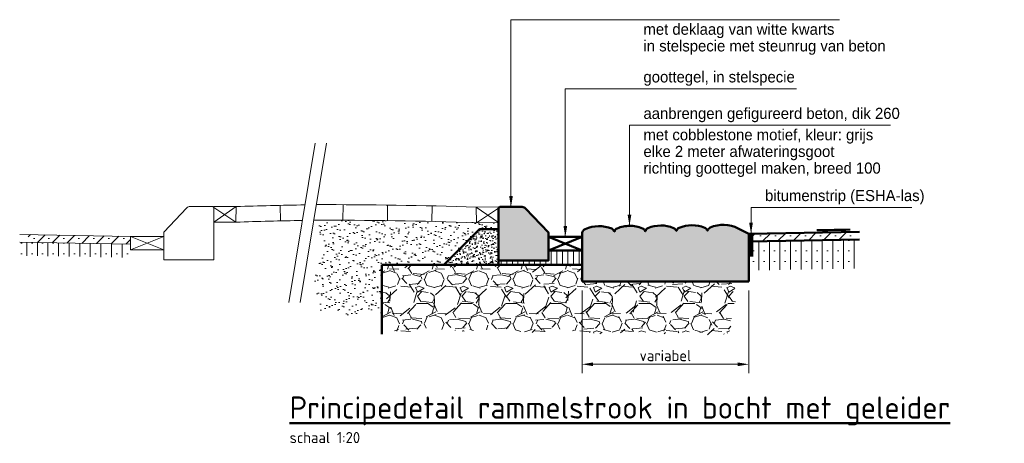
# Model space of a CAD drawing. Header units: metres. Extents: x -699 to 2316, y -1199 to 781.
# Tile 181 of 256: x -1.46 to 2.96, y -50.34 to -48.43. Entities that reach past the tile are written whole.
import ezdxf

# ---------------------------------------------------------------- set-up
doc = ezdxf.new("R2010")
doc.units = ezdxf.units.M
doc.header["$PDMODE"] = 1
doc.linetypes.add('XX-CENTER', pattern=[8, 5, -1, 1, -1])
for name, color, linetype, lineweight in [('N-WE-VH-KANTVERHARDING-GD', 210, 'Continuous', 50), ('X-XX-AL-A-GS', 253, 'Continuous', 18), ('X-XX-AL-A-ZW', 8, 'Continuous', 18), ('X-XX-AL-M', 7, 'Continuous', 18), ('X-XX-AL-T25', 7, 'Continuous', 25), ('X-XX-AL-T50', 130, 'Continuous', 50), ('X-XX-AL-VERWIJZING_DOORSNEDE-G', 7, 'XX-CENTER', 18)]:
    doc.layers.add(name, color=color, linetype=linetype, lineweight=lineweight)
doc.styles.add('NLCS-ISO', font='NLCS-ISO.ttf')
doc.styles.add('NLCS-ISO-M20-T25', font='NLCS-ISO.ttf', dxfattribs={"height": 0.05})
doc.styles.add('rtw_iso', font='iso-rtw.shx')
doc.dimstyles.new('NLCS-M20-T25-PIJL_A_L2_H1', dxfattribs={"dimscale": 0.02, "dimtxt": 2.5, "dimasz": 2.5, "dimexe": 2, "dimexo": 2, "dimgap": 0.7, "dimtad": 1, "dimzin": 0, "dimdsep": 46, "dimtxsty": 'NLCS-ISO-M20-T25', "dimcen": 0, "dimdle": 2, "dimclrd": 256, "dimclre": 256, "dimclrt": 256, "dimadec": 1, "dimazin": 0, "dimtfac": 1, "dimtdec": 3, "dimtofl": 0, "dimtmove": 0, "dimatfit": 3, "dimfxl": 2, "dimtfillclr": 256, "dimtolj": 1, "dimtzin": 0, "dimlwd": -1, "dimlwe": -1, "dimarcsym": 0})

# ---------------------------------------------------------------- blocks, each defined once
blk = doc.blocks.new('115-225X240')
blk.add_lwpolyline([(-0.2199999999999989, 0.1150000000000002), (-0.2249999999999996, 0.1100000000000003), (-0.2250000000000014, -0.125), (0, -0.125), (0, 0), (-0.1040929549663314, 0.1088244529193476, 0.2046932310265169), (-0.1185457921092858, 0.1150000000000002)], format="xyb", close=True)
blk = doc.blocks.new('RTW-L_ARR')
at = {"color": 0, "linetype": 'ByBlock', "lineweight": 18}
blk.add_solid([(-1, 0.1666666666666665), (-1, -0.1666666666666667), (0, 0)], dxfattribs=at)
blk = doc.blocks.new('*D971')
at = {"layer": 'Defpoints', "color": 0, "transparency": 16777216}
for p in [(1.065397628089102, -49.60947688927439), (1.81524767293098, -49.60947688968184), (1.81524767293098, -49.98175691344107)]:
    blk.add_point(p, dxfattribs=at)
at = {"layer": 'X-XX-AL-M', "transparency": 16777216}
for p, q in [((1.065397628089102, -49.64947688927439), (1.065397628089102, -50.02175691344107)), ((1.81524767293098, -49.64947688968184), (1.81524767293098, -50.02175691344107)), ((1.115397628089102, -49.98175691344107), (1.76524767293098, -49.98175691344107))]:
    blk.add_line(p, q, dxfattribs=at)
for points in [[(1.115397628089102, -49.97342358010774), (1.115397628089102, -49.99009024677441), (1.065397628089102, -49.98175691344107)], [(1.76524767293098, -49.97342358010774), (1.76524767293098, -49.99009024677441), (1.81524767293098, -49.98175691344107)]]:
    blk.add_solid(points, dxfattribs=at)
at = {"layer": 'X-XX-AL-M', "transparency": 16777216, "insert": (1.440322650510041, -49.94275691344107), "char_height": 0.05, "attachment_point": 5, "style": 'NLCS-ISO-M20-T25'}
blk.add_mtext('\\A1;variabel', dxfattribs=at)

msp = doc.modelspace()

# ---------------------------------------------------------------- hatches: boundary and pattern name
at = {"layer": 'X-XX-AL-A-GS'}
for points in [[(0.8113046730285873, -49.28030903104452, 0.2046932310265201), (0.7968518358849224, -49.27413348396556), (0.6953976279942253, -49.27413348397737), (0.6903976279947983, -49.27913348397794), (0.69039762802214, -49.51413348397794), (0.9153976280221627, -49.51413348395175), (0.9153976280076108, -49.38913348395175)], [(1.81524767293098, -49.49949517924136), (1.815247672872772, -49.42950221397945), (1.81524767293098, -49.39450713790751), (1.76723799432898, -49.37050229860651, 0.2190890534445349), (1.64187069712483, -49.36645339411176, 0.2320964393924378), (1.630311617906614, -49.37975014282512, -0.7500202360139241), (1.628712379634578, -49.37978898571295, 0.221583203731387), (1.617266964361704, -49.3673587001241, 0.1999999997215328), (1.50188340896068, -49.36785326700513, 0.2320964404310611), (1.490324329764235, -49.3811500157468, -0.7500202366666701), (1.488725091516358, -49.38118885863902, 0.2215832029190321), (1.477279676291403, -49.3687585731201, 0.2000000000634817), (1.361896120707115, -49.36925313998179, 0.2320964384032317), (1.350337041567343, -49.38254988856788, -0.7500202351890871), (1.348737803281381, -49.3825887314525, 0.2215832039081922), (1.337292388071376, -49.3701584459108, 0.1012917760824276), (1.278201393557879, -49.35887923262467, 0.09410158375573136), (1.223482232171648, -49.37062385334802, 0.2320964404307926), (1.21192315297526, -49.38392060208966, -0.7500202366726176), (1.210323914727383, -49.3839594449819, 0.2215832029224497), (1.1988784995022, -49.37152915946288, 0.2063882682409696), (1.080121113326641, -49.37349550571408, 0.294925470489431), (1.065397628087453, -49.39628570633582), (1.065397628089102, -49.60947688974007), (1.81524767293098, -49.60947688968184), (1.815247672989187, -49.5744867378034)]]:
    msp.add_hatch(color=254, dxfattribs=at).paths.add_polyline_path(points)
h = msp.add_hatch(dxfattribs=at)
h.set_pattern_fill('VD-SMAB', color=256, scale=0.5079999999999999, angle=-14.90447471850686, style=0, pattern_type=2)
h.set_pattern_definition([(45.00000000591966, (236.5560885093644, 206.6220568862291), (-0.03367596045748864, 0.03367596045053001), []), (45.00000000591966, (236.5897644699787, 206.6220568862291), (-0.03367596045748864, 0.03367596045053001), [0, -0.04762499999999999])])
h.paths.add_polyline_path([(-1.424657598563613, -49.39828888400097), (-0.964993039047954, -49.40680773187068), (-0.9649930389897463, -49.44180280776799), (-1.424657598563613, -49.43328395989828)])
h = msp.add_hatch(dxfattribs=at)
h.set_pattern_fill('VD-SMAB', color=256, scale=0.5079999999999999, angle=-14.90447471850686, style=0, pattern_type=2)
h.set_pattern_definition([(45.00000000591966, (234.7034774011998, 206.6343574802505), (-0.03367596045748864, 0.03367596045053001), []), (45.00000000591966, (234.7371533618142, 206.6343574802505), (-0.03367596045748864, 0.03367596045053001), [0, -0.04762499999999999])])
h.paths.add_polyline_path([(2.274912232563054, -49.38598828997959), (1.815247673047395, -49.3945071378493), (1.815247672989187, -49.42950221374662), (2.274912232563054, -49.42098336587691)])
h = msp.add_hatch(dxfattribs=at)
h.set_pattern_fill('VD-STAB', color=256, scale=0.5079999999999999, angle=30.09552528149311, style=0, pattern_type=2)
h.set_pattern_definition([(90, (1.759985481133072, -50.07974239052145), (-0.04762499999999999, -1.550475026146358e-12), []), (90, (1.783797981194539, -50.05592989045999), (-0.04762499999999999, -1.550475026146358e-12), [0, -0.04762499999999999])])
h.paths.add_polyline_path([(-1.456385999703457, -49.43269594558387), (-0.9649930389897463, -49.44180280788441), (-0.9649930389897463, -49.50680280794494), (-1.456385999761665, -49.4976959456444)])
h.paths.add_polyline_path([(-1.456385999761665, -49.4976959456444), (-0.9649930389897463, -49.50680280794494), (-0.9649930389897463, -49.51179577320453), (-0.964993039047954, -49.50180280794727), (-1.456385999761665, -49.49269594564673)])
h = msp.add_hatch(dxfattribs=at)
h.set_pattern_fill('VD-STAB', color=256, scale=0.5079999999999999, angle=30.09552528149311, style=0, pattern_type=2)
h.set_pattern_definition([(90, (-0.09262562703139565, -50.06744179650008), (-0.04762499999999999, -1.550475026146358e-12), []), (90, (-0.06881312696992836, -50.04362929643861), (-0.04762499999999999, -1.550475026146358e-12), [0, -0.04762499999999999])])
h.paths.add_polyline_path([(2.306640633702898, -49.42039535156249), (1.815247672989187, -49.42950221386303), (1.815247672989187, -49.49450221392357), (2.306640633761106, -49.48539535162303)])
h.paths.add_polyline_path([(2.306640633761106, -49.48539535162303), (1.815247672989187, -49.49450221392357), (1.815247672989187, -49.49949517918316), (1.815247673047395, -49.5595022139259), (2.306640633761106, -49.55039535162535)])
at = {"layer": 'X-XX-AL-A-ZW', "lineweight": 5}
h = msp.add_hatch(dxfattribs=at)
h.set_pattern_fill('AR-SAND', color=251, scale=0.0009999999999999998, angle=5.91965473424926e-09, style=0)
h.set_pattern_definition([(52.40447472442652, (-0.5751461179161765, -50.7064062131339), (-0.0141343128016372, 0.04688320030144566), [0, -0.038608, 0, -0.04318, 0, -0.04127499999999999]), (22.40447472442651, (-0.5751461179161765, -50.7064062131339), (0.02500261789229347, 0.08083293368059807), [0, -0.02082799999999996, 0, -0.03479799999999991, 0, -0.01333499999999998]), (342.4044747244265, (-0.6053370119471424, -50.71444191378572), (0.07640105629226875, 0.02048386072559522), [0, -0.0127, 0, -0.04572, 0, -0.05969]), (332.4044747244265, (-0.6053370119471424, -50.71444191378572), (0.06805280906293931, 0.04118221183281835), [0, -0.006349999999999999, 0, -0.029972, 0, -0.03428999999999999])])
h.paths.add_polyline_path([(0.6043195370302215, -49.37413348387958), (0.6903976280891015, -49.37413348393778), (0.6903976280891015, -49.34413348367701), (0.5906103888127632, -49.34468797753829, 0.008525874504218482), (-0.1263220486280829, -49.33361138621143), (-0.1002050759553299, -49.47627348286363), (-0.1382051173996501, -49.59397304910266), (-0.1192050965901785, -49.74204404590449), (-0.009016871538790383, -49.76102657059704), (0.1201659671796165, -49.74963766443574), (0.1652006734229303, -49.75948173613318), (0.1652006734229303, -49.53413348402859), (0.4443195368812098, -49.53413348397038)])
at = {"layer": 'X-XX-AL-A-ZW'}
h = msp.add_hatch(dxfattribs=at)
h.set_pattern_fill('MD-BETONDETAIL', color=256, scale=0.009999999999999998, angle=5.919549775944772e-09, style=0, pattern_type=2)
h.set_pattern_definition([(64.90447472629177, (-0.09262562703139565, -50.06744179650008), (0.03603098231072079, 0.006291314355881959), [0.003809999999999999, -0.04190999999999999]), (9.904474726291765, (-0.09262562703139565, -50.06744179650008), (-0.01663969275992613, 0.03511279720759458), [0.003048, -0.033528]), (115.3554747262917, (-0.08962305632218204, -50.06691752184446), (0.01939146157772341, 0.04140397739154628), [0.003238, -0.03561799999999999]), (61.08867472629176, (-0.0952388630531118, -50.05762361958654), (0.05455449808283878, 0.005819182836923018), [0.005715, -0.06286499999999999]), (111.5400747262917, (-0.09069266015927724, -50.0571386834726), (0.03315542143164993, 0.06003270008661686), [0.004856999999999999, -0.053427]), (6.088474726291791, (-0.0952388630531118, -50.05762361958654), (0.03315551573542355, 0.06003263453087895), [0.004571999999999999, -0.050292]), (35.90447472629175, (-0.08967646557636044, -50.05877154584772), (0.03456349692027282, -0.01196565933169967), [0.00381, -0.04191]), (340.9044747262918, (-0.08967646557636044, -50.05877154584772), (0.002469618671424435, 0.03877742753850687), [0.003047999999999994, -0.03352799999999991]), (86.35587472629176, (-0.08679618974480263, -50.05976868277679), (0.0370330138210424, 0.0268118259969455), [0.003238, -0.03561799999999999]), (52.40447472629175, (-0.09262562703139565, -50.06744179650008), (-0.00375271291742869, 0.01650093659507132), [0, -0.03312159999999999, 0, -0.034036, 0, -0.03365499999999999]), (22.40447472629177, (-0.09262562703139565, -50.06744179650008), (0.007760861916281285, 0.02279933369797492), [0, -0.0194056, 0, -0.0323596, 0, -0.012827]), (342.4044747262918, (-0.1035728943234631, -50.07035555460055), (0.02650045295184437, 0.005867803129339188), [0, -0.01269999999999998, 0, -0.03962399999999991, 0, -0.05257799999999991]), (332.4044747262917, (-0.1084819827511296, -50.07166217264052), (0.02732112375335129, 0.01253421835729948), [0, -0.01651, 0, -0.0263144, 0, -0.037338])])
h.paths.add_polyline_path([(0.6903976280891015, -49.37413348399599), (0.6043195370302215, -49.37413348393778), (0.4443195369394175, -49.53413348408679), (0.6903976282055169, -49.53413348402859), (0.6903976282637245, -49.51413348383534)])
at = {"layer": 'X-XX-AL-A-ZW', "linetype": 'Continuous'}
h = msp.add_hatch(dxfattribs=at)
h.set_pattern_fill('ANSI31', color=256, scale=0.2, angle=44.99999999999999, style=0)
h.set_pattern_definition([(90, (-5.947733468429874, 49.00866471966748), (-0.025, 3.469446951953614e-18), [])])
h.paths.add_polyline_path([(1.06539762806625, -49.46913348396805), (0.9153976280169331, -49.46913348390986), (0.9153976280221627, -49.51413348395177), (0.6903976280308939, -49.51413348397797), (0.6903976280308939, -49.53413348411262), (1.065397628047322, -49.53413348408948)])
at = {"layer": 'X-XX-AL-A-ZW'}
h = msp.add_hatch(dxfattribs=at)
h.set_pattern_fill('GRAVEL', color=256, scale=0.2, angle=5.919661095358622e-09, style=0)
h.set_pattern_definition([(228.0128000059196, (0.1439999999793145, -49.79999999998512), (-1.599999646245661, -1.800000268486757), [0.0269072, -2.6638176]), (184.9697000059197, (0.1259999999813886, -49.81999999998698), (2.400000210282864, 0.1999982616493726), [0.0461736, -4.571185]), (132.5104000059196, (0.07999999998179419, -49.82399999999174), (1.999998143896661, -2.200001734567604), [0.03255760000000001, -3.2232064]), (267.2737000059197, (0.001999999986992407, -49.8739999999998), (0.1999992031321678, 4.000000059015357), [0.0420476, -4.162711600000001]), (292.8337000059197, (-8.697043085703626e-12, -49.916), (-1.00000198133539, 2.399999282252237), [0.041231, -4.081874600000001]), (357.2737000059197, (0.01599999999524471, -49.95399999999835), (-4.000000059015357, 0.199999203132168), [0.0420476, -4.162711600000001]), (37.69420000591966, (0.05799999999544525, -49.95599999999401), (-2.60000146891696, -1.999998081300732), [0.0556058, -5.5049698]), (72.25530000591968, (0.1019999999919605, -49.92199999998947), (1.400002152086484, 4.399999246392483), [0.05249760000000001, -5.1972642]), (121.4296000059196, (0.1179999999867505, -49.87199999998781), (-1.600001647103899, 2.599999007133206), [0.04219000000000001, -4.1768146]), (175.2364000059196, (0.0959999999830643, -49.83599999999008), (2.200000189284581, -0.1999983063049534), [0.04816640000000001, -2.3601526]), (222.3974000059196, (0.04799999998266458, -49.83199999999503), (-2.400001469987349, -2.199998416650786), [0.0622896, -6.166675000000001]), (138.8141000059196, (0.1999999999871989, -49.87599999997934), (-1.400000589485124, 1.199999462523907), [0.0212602, -2.1047688]), (171.4692000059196, (0.1839999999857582, -49.86199999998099), (2.599999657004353, -0.4000015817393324), [0.0404474, -4.004302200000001]), (225.0000000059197, (0.1439999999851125, -49.85599999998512), (2.066349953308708e-11, -0.2000000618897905), [0.0282842, -0.2545584]), (203.1986000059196, (0.1299999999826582, -49.83199999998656), (0.999999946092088, 0.4000002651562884), [0.0152316, -1.507923]), (291.8014000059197, (0.1159999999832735, -49.83799999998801), (-0.1999999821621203, 0.6000000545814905), [0.0215406, -1.0554924]), (30.96380000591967, (0.1239999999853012, -49.85799999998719), (0.5999996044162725, 0.400000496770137), [0.0349858, -1.1312046]), (161.5651000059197, (0.1539999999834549, -49.83999999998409), (0.4000000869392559, -0.1999996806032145), [0.02529819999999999, -0.6071573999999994]), (16.38950000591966, (-1.671196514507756e-11, -49.83799999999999), (2.000000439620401, 0.5999985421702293), [0.03544, -3.508569]), (70.34620000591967, (0.03399999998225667, -49.82799999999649), (-0.7999990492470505, -2.200000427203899), [0.0297322, -2.9434816]), (293.1986000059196, (0.1539999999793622, -49.7999999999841), (-0.4000002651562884, 0.999999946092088), [0.030463, -1.4926916]), (343.6105000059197, (0.1659999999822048, -49.82799999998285), (-2.000000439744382, 0.5999985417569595), [0.03544, -3.508569]), (339.4440000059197, (-3.922195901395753e-12, -49.962), (-1.000000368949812, 0.3999991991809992), [0.034176, -1.6746248]), (294.7751000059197, (0.03199999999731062, -49.97399999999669), (-0.9999984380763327, 2.200000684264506), [0.02863559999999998, -2.834928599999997]), (66.80140000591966, (0.1560000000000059, -49.99999999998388), (0.4000002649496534, 0.9999999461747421), [0.030463, -1.4926916]), (17.35400000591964, (0.1679999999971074, -49.97199999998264), (-2.600000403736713, -0.7999989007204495), [0.0335262, -3.3190848]), (69.44400000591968, (0.05799999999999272, -49.999999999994), (-0.3999991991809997, -1.000000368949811), [0.017088, -1.6917128]), (101.3099000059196, (0.1440000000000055, -49.99999999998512), (-0.1999995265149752, 0.800000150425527), [0.010198, -1.009605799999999]), (165.9638000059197, (0.1419999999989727, -49.98999999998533), (0.6000001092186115, -0.1999996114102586), [0.041231, -0.78339]), (186.0090000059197, (0.1019999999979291, -49.97999999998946), (1.999999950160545, 0.1999998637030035), [0.03821, -3.7827846]), (303.6901000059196, (0.123999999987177, -49.87599999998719), (-0.2000002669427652, 0.3999999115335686), [0.0288444, -0.6922658]), (353.1572000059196, (0.1399999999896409, -49.89999999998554), (3.399999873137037, -0.4000015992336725), [0.05035880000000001, -4.9855126]), (60.94540000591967, (0.1899999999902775, -49.90599999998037), (-0.8000000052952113, -1.400000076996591), [0.0205912, -2.0385348]), (90.00000000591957, (0.1999999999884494, -49.88799999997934), (-0.2000000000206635, 0.1999999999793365), [0.012, -0.188]), (120.2564000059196, (0.09799999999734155, -49.97399999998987), (0.7999989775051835, -1.400000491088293), [0.0277848, -2.750704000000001]), (48.01280000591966, (0.08399999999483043, -49.94999999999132), (1.59999964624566, 1.800000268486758), [0.0538144, -2.6369104]), (5.919661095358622e-09, (0.1199999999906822, -49.9099999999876), (0.1999999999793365, 0.2000000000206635), [0.052, -0.148]), (325.3048000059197, (0.1719999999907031, -49.90999999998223), (-1.99999885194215, 1.400001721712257), [0.0316228, -3.1306548]), (254.0546000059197, (0.1979999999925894, -49.92799999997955), (-0.1999999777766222, -0.8000000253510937), [0.02912039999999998, -1.426901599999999]), (207.6460000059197, (0.1899999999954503, -49.95599999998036), (-3.799999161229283, -2.000001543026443), [0.047413, -4.6938948]), (175.4261000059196, (0.1479999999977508, -49.9779999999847), (-2.60000011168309, 0.1999989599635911), [0.0501598, -4.9658148])])
h.paths.add_polyline_path([(1.748880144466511, -49.65726311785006), (1.757249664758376, -49.60947688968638), (1.065397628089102, -49.60947688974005), (1.065397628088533, -49.53413348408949), (0.165200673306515, -49.53413348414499), (0.165200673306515, -49.81841633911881), (0.2681293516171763, -49.84069962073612), (0.3575059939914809, -49.81897687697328), (0.5145189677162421, -49.83345870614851), (0.6836095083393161, -49.82380415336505), (0.8671935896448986, -49.84069962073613), (0.9614010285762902, -49.82380415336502), (1.178803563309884, -49.84794053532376), (1.299582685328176, -49.83345870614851), (1.446932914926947, -49.84552689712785), (1.548387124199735, -49.83587234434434), (1.666750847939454, -49.85518144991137), (1.722309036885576, -49.84069962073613), (1.736802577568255, -49.82380415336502), (1.731971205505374, -49.79001321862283), (1.744049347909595, -49.75380864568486), (1.746464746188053, -49.71277679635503), (1.760958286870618, -49.69105405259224)])

# ---------------------------------------------------------------- linework, layer by layer
at = {"layer": 'N-WE-VH-KANTVERHARDING-GD', "lineweight": 5}
for p, q in [((-0.2902835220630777, -49.33681413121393), (-0.2918925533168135, -49.26683262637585)), ((-0.009269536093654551, -49.33374961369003), (-0.008992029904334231, -49.26375016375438)), ((0.1907221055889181, -49.33549365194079), (0.1916654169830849, -49.26550000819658)), ((-0.4898168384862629, -49.2723643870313), (-0.589993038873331, -49.27180773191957)), ((-0.4898168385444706, -49.27236438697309), (-0.589993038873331, -49.34180773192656)), ((-0.589993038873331, -49.27680773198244), (-0.4902057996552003, -49.34236222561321)), ((-0.4898168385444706, -49.27236438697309), (-0.4902058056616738, -49.34236330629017)), ((0.3906881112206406, -49.33913988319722), (0.3922971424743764, -49.26915837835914)), ((0.5902214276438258, -49.27469013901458), (0.6903976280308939, -49.27413348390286)), ((0.5902214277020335, -49.27469013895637), (0.5906103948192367, -49.34468905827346)), ((0.5902214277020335, -49.27469013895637), (0.6903976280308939, -49.34413348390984)), ((0.6903976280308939, -49.27913348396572), (0.5906103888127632, -49.34468797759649)), ((-0.4902057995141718, -49.34236222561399), (-0.5903819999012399, -49.34180557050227)), ((0.5906103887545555, -49.34468797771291), (0.6903976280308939, -49.34413348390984)), ((-1.46261715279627, -49.39758538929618), (-0.9649930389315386, -49.40680773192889)), ((-0.964993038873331, -49.44180280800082), (-1.46261715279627, -49.4325804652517)), ((-0.8149930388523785, -49.40680773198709), (-0.964993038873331, -49.46680773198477)), ((-0.9649930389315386, -49.40680773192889), (-0.8149930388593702, -49.46680773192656))]:
    msp.add_line(p, q, dxfattribs=at)
at = {"layer": 'N-WE-VH-KANTVERHARDING-GD'}
for p, q in [((1.065397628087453, -49.39628570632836), (1.065397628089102, -49.60947688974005)), ((1.81524767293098, -49.39450713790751), (1.76723799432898, -49.37050229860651)), ((2.312871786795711, -49.3852847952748), (1.81524767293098, -49.39450713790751)), ((1.81524767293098, -49.39450713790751), (1.815247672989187, -49.59058238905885)), ((1.81524767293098, -49.39450713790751), (1.815247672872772, -49.42950221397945)), ((0.9153976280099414, -49.40913348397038), (1.065397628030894, -49.46913348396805)), ((1.065397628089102, -49.40913348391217), (0.9153976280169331, -49.46913348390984)), ((1.815247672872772, -49.42950221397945), (2.312871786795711, -49.42027987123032)), ((1.815247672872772, -49.42950221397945), (1.81524767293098, -49.49949517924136)), ((0.6903976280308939, -49.51413348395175), (0.6903976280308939, -49.53413348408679)), ((1.81524767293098, -49.49949517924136), (1.815247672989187, -49.5744867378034)), ((0.165200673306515, -49.84593205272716), (0.165200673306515, -49.534133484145)), ((1.065397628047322, -49.53413348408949), (0.165200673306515, -49.534133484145)), ((1.81524767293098, -49.60947688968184), (1.815247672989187, -49.5744867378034)), ((1.065397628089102, -49.60947688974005), (1.81524767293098, -49.60947688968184))]:
    msp.add_line(p, q, dxfattribs=at)
at = {"layer": 'N-WE-VH-KANTVERHARDING-GD', "lineweight": 5}
msp.add_lwpolyline([(-0.5949930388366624, -49.27180773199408), (-0.5899930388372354, -49.27680773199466), (-0.589993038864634, -49.51180773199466), (-0.8149930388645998, -49.51180773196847), (-0.8149930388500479, -49.38680773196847), (-0.7109000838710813, -49.27798327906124, -0.2046932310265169), (-0.6964472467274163, -49.27180773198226)], format="xyb", close=True, dxfattribs=at)
at = {"layer": 'N-WE-VH-KANTVERHARDING-GD', "flags": 128}
for points in [[(1.278694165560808, -49.35887349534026, -0.1004620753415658), (1.337292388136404, -49.37015844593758, -0.2215832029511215), (1.348737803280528, -49.38258873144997, 0.75002023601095), (1.350337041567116, -49.38254988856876, -0.2320964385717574), (1.361896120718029, -49.36925313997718, -0.1999999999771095), (1.47727967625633, -49.36875857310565, -0.221583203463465), (1.488725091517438, -49.38118885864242, 0.75002023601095), (1.490324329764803, -49.38115001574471, -0.2320964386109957), (1.50188340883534, -49.36785326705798, -0.1999999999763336), (1.617266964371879, -49.36735870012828, -0.2215832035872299), (1.628712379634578, -49.37978898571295, 0.75002023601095), (1.630311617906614, -49.37975014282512, -0.2320964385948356), (1.64187069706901, -49.36645339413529, -0.2190890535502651), (1.76723799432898, -49.37050229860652, -0.2190890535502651)], [(1.065397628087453, -49.39628570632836, -0.2949254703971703), (1.080121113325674, -49.3734955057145, -0.2063882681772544), (1.198878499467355, -49.37152915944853, -0.221583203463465), (1.210323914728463, -49.38395944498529, 0.75002023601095), (1.211923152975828, -49.38392060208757, -0.2320964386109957), (1.223482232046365, -49.37062385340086, -0.09757736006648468), (1.280267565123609, -49.35884433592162, -0.09757736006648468)]]:
    msp.add_lwpolyline(points, format="xyb", dxfattribs=at)
msp.add_lwpolyline([(0.4443195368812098, -49.53413348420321), (0.6043195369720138, -49.3741334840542), (0.6903976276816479, -49.37413348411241)], dxfattribs=at)
for points, const_width in [([(1.825247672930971, -49.39450713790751), (1.825247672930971, -49.49795730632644)], 0.01999999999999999), ([(2.271067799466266, -49.37605953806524), (2.121080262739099, -49.37883921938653)], 0.01)]:
    msp.add_lwpolyline(points, dxfattribs=dict(at, const_width=const_width))
at = {"layer": 'N-WE-VH-KANTVERHARDING-GD', "lineweight": 5}
msp.add_lwpolyline([(-0.8149930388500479, -49.46680773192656), (-0.964993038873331, -49.46680773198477), (-0.9649930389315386, -49.40680773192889), (-0.8149930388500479, -49.40680773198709)], close=True, dxfattribs=at)
at = {"layer": 'N-WE-VH-KANTVERHARDING-GD'}
msp.add_lwpolyline([(0.9153976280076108, -49.46913348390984), (1.065397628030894, -49.46913348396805), (1.065397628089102, -49.40913348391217), (0.9153976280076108, -49.40913348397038)], close=True, dxfattribs=at)
at = {"layer": 'N-WE-VH-KANTVERHARDING-GD', "lineweight": 5}
for centre, start, end in [((0.1934191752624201, -70.28755314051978), 91.01612965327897, 91.86211775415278), ((-0.09301458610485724, -70.28987889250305), 88.13788224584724, 90.09887931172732), ((0.1930302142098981, -70.3575509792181), 91.04679309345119, 91.86211775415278), ((-0.09262562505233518, -70.35987673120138), 88.13788224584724, 90.13157703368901)]:
    msp.add_arc(centre, 21.0262923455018, start, end, dxfattribs=at)
at = {"layer": 'X-XX-AL-M', "lineweight": 18}
for p, q in [((0.7461247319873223, -49.27413348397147), (0.7461247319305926, -48.43160145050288)), ((2.223767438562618, -48.43160145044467), (0.7461247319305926, -48.43160145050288)), ((0.9903976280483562, -49.40913348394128), (0.9903976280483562, -48.74216459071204)), ((2.030268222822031, -48.74216459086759), (0.9903976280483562, -48.74216459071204)), ((2.452419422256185, -48.9062268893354), (1.278694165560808, -48.90622688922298)), ((1.278694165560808, -49.35887349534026), (1.278694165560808, -48.90622688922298)), ((2.548600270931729, -49.27597594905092), (1.825247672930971, -49.27597594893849)), ((1.825247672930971, -49.39450713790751), (1.825247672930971, -49.27597594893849))]:
    msp.add_line(p, q, dxfattribs=at)
at = {"layer": 'X-XX-AL-VERWIJZING_DOORSNEDE-G'}
for p, q in [((-0.1335431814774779, -48.98765227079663), (-0.2522277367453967, -49.70343768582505)), ((-0.08354318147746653, -48.98765227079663), (-0.2022277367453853, -49.70343768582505))]:
    msp.add_line(p, q, dxfattribs=at)

# ---------------------------------------------------------------- block references
at = {"layer": 'N-WE-VH-KANTVERHARDING-GD'}
msp.add_blockref('115-225X240', (0.9153976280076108, -49.38913348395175), dxfattribs=at)
at = {"layer": 'X-XX-AL-M', "lineweight": 18, "xscale": 0.04999999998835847, "yscale": 0.04999999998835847, "zscale": 0.04999999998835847, "rotation": 270}
for p in [(0.7461247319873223, -49.27413348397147), (1.278694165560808, -49.35887349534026), (1.825247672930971, -49.39450713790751), (0.9903976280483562, -49.40913348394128)]:
    msp.add_blockref('RTW-L_ARR', p, dxfattribs=at)

# ---------------------------------------------------------------- texts
at = {"layer": 'X-XX-AL-M', "style": 'rtw_iso'}
for s, p in [('goottegel, in stelspecie', (1.341728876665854, -48.71387887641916)), ('aanbrengen gefigureerd beton, dik 260', (1.341728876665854, -48.87794117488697)), ('bitumenstrip (ESHA-las) ', (1.888282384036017, -49.24769023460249))]:
    msp.add_text(s, height=0.04999999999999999, rotation=6.670106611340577e-09, dxfattribs=at).set_placement(p)
at = {"layer": 'X-XX-AL-T25'}
for s, style, p in [('met deklaag van witte kwarts', 'rtw_iso', (1.341728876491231, -48.49945859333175)), ('in stelspecie met steunrug van beton', 'rtw_iso', (1.341728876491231, -48.57445859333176)), ('met cobblestone motief, kleur: grijs', 'rtw_iso', (1.341728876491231, -48.97408403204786)), ('elke 2 meter afwateringsgoot ', 'rtw_iso', (1.341728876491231, -49.04908403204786)), ('richting goottegel maken, breed 100', 'rtw_iso', (1.341728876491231, -49.12408403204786)), ('schaal 1:20', 'NLCS-ISO', (-0.2489852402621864, -50.3363128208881))]:
    msp.add_text(s, height=0.04999999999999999, rotation=6.670106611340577e-09, dxfattribs=dict(at, style=style)).set_placement(p)
at = {"layer": 'X-XX-AL-T50', "style": 'NLCS-ISO'}
msp.add_text('%%UPrincipedetail rammelstrook in bocht met geleider', height=0.09999999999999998, rotation=6.670106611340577e-09, dxfattribs=at).set_placement((-0.2489852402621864, -50.22631282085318))

# ---------------------------------------------------------------- dimensions: what is measured, and where the dimension line sits
at = {"layer": 'X-XX-AL-M'}
dim = msp.add_linear_dim(base=(1.81524767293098, -49.98175691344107), p1=(1.065397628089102, -49.60947688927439), p2=(1.81524767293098, -49.60947688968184), angle=6.670106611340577e-09, text='variabel', dimstyle='NLCS-M20-T25-PIJL_A_L2_H1', dxfattribs=at)
dim.commit()
dim.dimension.update_dxf_attribs({"geometry": '*D971', "text_midpoint": (1.440322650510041, -49.94275691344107)})

doc.saveas('drawing.dxf')
